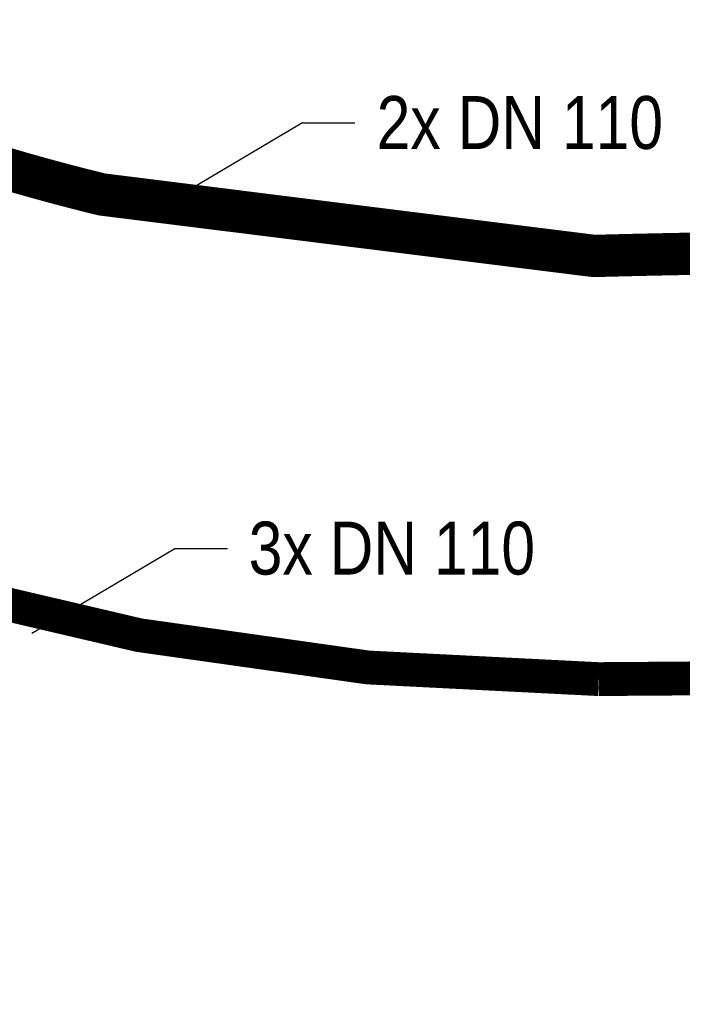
# Model space of a CAD drawing. Header units: metres. Extents: x 32339189 to 32339744, y 5702369 to 5702760.
# Tile 5 of 48: x 32339239 to 32339247, y 5702627 to 5702638. Entities that reach past the tile are written whole.
import ezdxf
from ezdxf import colors
from ezdxf.entities.mleader import LeaderData, LeaderLine
from ezdxf.math import Vec2, Vec3

# ---------------------------------------------------------------- set-up
doc = ezdxf.new("R2010")
doc.units = ezdxf.units.M
doc.header["$MEASUREMENT"] = 0
doc.linetypes.add('DASHED2', pattern=[0.375, 0.25, -0.125])
doc.layers.add('LRS-Kabel', color=5, linetype='Continuous')
doc.layers.add('LRS_BM', color=7, linetype='Continuous')
doc.layers.add('LRS-Trasse und Kabelzugschächte', color=252, linetype='Continuous', lineweight=25)
doc.styles.add('lrs-1_0250', font='ARIALN.TTF', dxfattribs={"height": 0.625})
doc.dimstyles.new('lrs_1_0250', dxfattribs={"dimtxt": 0.625, "dimasz": 0.3125, "dimexe": 0.3125, "dimexo": 0.625, "dimgap": 0.3125, "dimtad": 1, "dimzin": 5, "dimdsep": 46, "dimtxsty": 'lrs-1_0250', "dimblk1": 'OBLIQUE', "dimblk2": 'OBLIQUE', "dimsah": 1, "dimcen": -0.3125, "dimdle": 0.3125, "dimclrd": 256, "dimclre": 256, "dimclrt": 256, "dimadec": 0, "dimazin": 0, "dimtfac": 1, "dimtix": 1, "dimtmove": 2, "dimatfit": 3, "dimldrblk": 'OBLIQUE', "dimfxl": 1, "dimtolj": 1, "dimtzin": 5, "dimlwd": -1, "dimlwe": -1, "dimarcsym": 0})

# ---------------------------------------------------------------- blocks, each defined once
blk = doc.blocks.new('_OBLIQUE')
at = {"color": 0, "linetype": 'ByBlock'}
blk.add_line((-0.5, -0.5), (0.5, 0.5), dxfattribs=at)
blk = doc.blocks.new('*D28')
at = {"layer": 'DEFPOINTS', "color": 0}
for p in [(32339258.13928755, 5702637.495107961), (32339235.20687055, 5702636.340875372), (32339257.71381383, 5702633.770107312)]:
    blk.add_point(p, dxfattribs=at)
at = {"layer": 'LRS_BM'}
for p, q in [((32339235.27779757, 5702636.961837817), (32339235.66780778, 5702640.376357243)), ((32339235.32186304, 5702640.101339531), (32339258.44976877, 5702637.459644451)), ((32339257.78474085, 5702634.391069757), (32339258.17475106, 5702637.805589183))]:
    blk.add_line(p, q, dxfattribs=at)
at = {"layer": 'LRS_BM', "xscale": 0.3125, "yscale": 0.3125, "zscale": 0.3125}
for p, rotation in [((32339235.63234426, 5702640.065876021), 173.4838520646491), ((32339258.13928755, 5702637.495107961), 353.4838520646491)]:
    blk.add_blockref('_OBLIQUE', p, dxfattribs=dict(at, rotation=rotation))
at = {"layer": 'LRS_BM', "insert": (32339246.95749284, 5702639.408019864), "char_height": 0.625, "attachment_point": 5, "rotation": 353.4838520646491, "style": 'lrs-1_0250', "bg_fill": 3, "box_fill_scale": 1.25, "bg_fill_color": 257, "bg_fill_transparency": 0}
blk.add_mtext('\\A1;22.65', dxfattribs=at)
blk = doc.blocks.new('_None')

msp = doc.modelspace()

# ---------------------------------------------------------------- linework, layer by layer
at = {"layer": 'LRS-Trasse und Kabelzugschächte', "const_width": 0.5}
msp.add_lwpolyline([(32339238.59104357, 5702636.572876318), (32339238.61411911, 5702636.566000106), (32339238.63720224, 5702636.559145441), (32339238.66029299, 5702636.552312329), (32339238.68339131, 5702636.545500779), (32339238.70649717, 5702636.538710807), (32339238.72961054, 5702636.531942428), (32339238.75273173, 5702636.525195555), (32339238.77586006, 5702636.518470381), (32339238.79899597, 5702636.511766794), (32339238.82213942, 5702636.505084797), (32339238.84529018, 5702636.498424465), (32339238.86844813, 5702636.491785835), (32339238.89161356, 5702636.485168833), (32339238.91478647, 5702636.478573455), (32339238.93796657, 5702636.47199979), (32339238.96115357, 5702636.465447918), (32339238.98434818, 5702636.458917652), (32339239.00754984, 5702636.452409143), (32339239.03075855, 5702636.445922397), (32339239.05397463, 5702636.439457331), (32339239.07719748, 5702636.433014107), (32339239.10042763, 5702636.426592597), (32339239.12366497, 5702636.420192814), (32339239.14690905, 5702636.413814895), (32339239.17015997, 5702636.407458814), (32339239.19341805, 5702636.401124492), (32339239.21668288, 5702636.394812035), (32339239.23995479, 5702636.388521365), (32339239.26323345, 5702636.382252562), (32339239.28651889, 5702636.376005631), (32339239.30981113, 5702636.369780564), (32339239.33311029, 5702636.363577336), (32339239.35641589, 5702636.357396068), (32339239.37972835, 5702636.351236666), (32339239.4030474, 5702636.345099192), (32339239.42637311, 5702636.338983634), (32339239.44970568, 5702636.332889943), (32339239.47304441, 5702636.326818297), (32339239.49638975, 5702636.320768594), (32339239.51974179, 5702636.314740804), (32339239.54310016, 5702636.308735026), (32339239.56646495, 5702636.302751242), (32339239.58983624, 5702636.296789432), (32339239.613214, 5702636.290849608), (32339239.63659798, 5702636.284931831), (32339239.65998824, 5702636.27903609), (32339239.68338498, 5702636.273162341), (32339239.70678771, 5702636.267310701), (32339239.73019689, 5702636.261481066), (32339239.75361235, 5702636.255673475), (32339239.77703371, 5702636.249888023), (32339239.80046118, 5702636.244124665), (32339239.82389503, 5702636.238383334), (32339239.84733484, 5702636.232664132), (32339239.87078055, 5702636.22696708), (32339239.89423239, 5702636.221292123), (32339239.9176903, 5702636.215639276), (32339239.94115396, 5702636.210008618), (32339239.96462378, 5702636.204400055), (32339239.98809917, 5702636.198813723), (32339240.01158051, 5702636.193249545), (32339240.03506781, 5702636.187707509), (32339240.05856088, 5702636.182187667), (32339240.08205971, 5702636.176690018), (32339240.10556418, 5702636.171214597), (32339240.12907439, 5702636.165761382), (32339240.15259027, 5702636.160330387), (32339240.17611162, 5702636.154921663), (32339240.19963888, 5702636.149535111), (32339240.2231715, 5702636.144170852), (32339240.24670964, 5702636.13882886), (32339240.2702534, 5702636.133509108), (32339240.29380259, 5702636.128211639), (32339240.3173573, 5702636.122936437), (32339240.34091726, 5702636.117683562), (32339240.36448275, 5702636.112452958), (32339240.38805342, 5702636.107244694), (32339240.41162961, 5702636.102058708), (32339240.43521097, 5702636.096895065), (32339240.45879759, 5702636.091753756), (32339240.48238944, 5702636.086634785), (32339240.50598646, 5702636.081538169), (32339240.52958858, 5702636.076463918), (32339240.5531959, 5702636.071412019), (32339240.57680839, 5702636.066382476), (32339240.60042588, 5702636.061375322), (32339240.6240484, 5702636.056390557), (32339240.64767588, 5702636.051428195), (32339240.67130833, 5702636.046488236), (32339240.69494575, 5702636.041570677), (32339240.71858821, 5702636.036675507), (32339240.74223524, 5702636.031802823), (32339240.76588722, 5702636.02695255), (32339240.78954425, 5702636.022124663), (32339240.81320588, 5702636.017319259), (32339240.83687216, 5702636.012536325), (32339240.86054305, 5702636.007775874), (32339240.88421896, 5702636.003037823), (32339240.90789933, 5702635.998322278), (32339240.93158426, 5702635.993629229), (32339240.95527392, 5702635.988958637), (32339240.97896818, 5702635.984310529), (32339241.00266669, 5702635.979684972), (32339241.02636999, 5702635.975081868), (32339241.05007751, 5702635.970501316), (32339241.07378956, 5702635.965943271), (32339241.09750602, 5702635.961407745), (32339241.12122675, 5702635.95689477), (32339241.14495186, 5702635.952404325), (32339241.1686813, 5702635.947936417), (32339241.19241497, 5702635.943491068), (32339241.21615282, 5702635.939068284), (32339241.23989496, 5702635.934668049), (32339241.26364131, 5702635.930290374), (32339241.28739166, 5702635.925935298), (32339241.31114615, 5702635.921602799), (32339241.33490466, 5702635.917292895), (32339241.35866731, 5702635.913005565), (32339241.38243405, 5702635.908740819), (32339241.40620461, 5702635.9044987), (32339241.42997913, 5702635.900279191), (32339241.45375743, 5702635.896082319), (32339241.47753988, 5702635.891908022), (32339241.50132602, 5702635.887756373), (32339241.52511593, 5702635.883627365), (32339241.54890977, 5702635.879520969), (32339241.57270731, 5702635.875437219), (32339241.59650842, 5702635.87137614), (32339241.62031338, 5702635.867337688), (32339241.64412197, 5702635.863321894), (32339241.6679341, 5702635.859328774), (32339241.69174976, 5702635.855358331), (32339241.71556924, 5702635.851410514), (32339241.73939196, 5702635.847485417), (32339241.76321823, 5702635.843582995), (32339241.78704813, 5702635.839703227), (32339241.81088135, 5702635.835846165), (32339241.8347179, 5702635.83201181), (32339241.85855776, 5702635.828200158), (32339241.88240118, 5702635.824411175), (32339241.9062477, 5702635.820644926), (32339241.93009747, 5702635.816901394), (32339241.95395058, 5702635.81318056), (32339241.97780691, 5702635.80948244), (32339242.00166627, 5702635.805807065), (32339242.02552873, 5702635.802154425), (32339242.04939443, 5702635.798524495), (32339242.07326336, 5702635.794917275), (32339242.09713506, 5702635.791332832), (32339242.12100959, 5702635.78777116), (32339242.14488743, 5702635.784232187), (32339242.16876815, 5702635.780715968), (32339242.19265163, 5702635.777222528), (32339242.21653815, 5702635.773751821), (32339242.24042732, 5702635.770303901), (32339242.26431951, 5702635.766878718), (32339242.2882144, 5702635.763476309), (32339242.31211202, 5702635.760096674), (32339242.33601227, 5702635.756739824), (32339242.35991522, 5702635.753405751), (32339242.38382093, 5702635.750094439), (32339242.40772917, 5702635.746805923), (32339242.43163994, 5702635.7435402), (32339242.45555338, 5702635.74029725), (32339242.47946926, 5702635.737077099), (32339242.5033876, 5702635.73387975), (32339242.52730844, 5702635.73070519), (32339242.55123165, 5702635.727553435), (32339242.57515725, 5702635.724424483), (32339242.59908533, 5702635.72131832), (32339242.62301546, 5702635.718234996), (32339242.64694814, 5702635.715174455), (32339242.67088298, 5702635.712136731), (32339242.69482001, 5702635.70912183), (32339242.71875925, 5702635.706129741), (32339242.74270062, 5702635.703160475), (32339242.76664415, 5702635.700214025), (32339242.79058973, 5702635.697290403), (32339242.81453741, 5702635.694389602), (32339242.83848721, 5702635.691511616), (32339242.86243878, 5702635.688656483), (32339242.88639239, 5702635.685824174), (32339242.91034799, 5702635.68301469), (32339242.93430556, 5702635.680228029), (32339242.9582648, 5702635.677464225), (32339242.98222593, 5702635.674723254), (32339243.00618892, 5702635.672005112), (32339243.03015366, 5702635.669309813), (32339243.05412005, 5702635.666637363), (32339243.07808828, 5702635.663987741), (32339243.10205807, 5702635.661360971), (32339243.1260295, 5702635.658757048), (32339243.15000257, 5702635.656175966), (32339243.1739772, 5702635.653617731), (32339243.19795336, 5702635.651082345), (32339243.221931, 5702635.64856981), (32339243.24591011, 5702635.646080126), (32339243.26989074, 5702635.643613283), (32339243.29387267, 5702635.6411693), (32339243.31785601, 5702635.638748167), (32339243.34184072, 5702635.636349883), (32339243.36582679, 5702635.633974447), (32339243.38981405, 5702635.63162187), (32339243.41380246, 5702635.629292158), (32339243.43779226, 5702635.626985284), (32339243.46178317, 5702635.624701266), (32339243.48577521, 5702635.622440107), (32339243.50976839, 5702635.620201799), (32339243.53376266, 5702635.617986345), (32339243.55775787, 5702635.615793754), (32339243.58175422, 5702635.613624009), (32339243.60575151, 5702635.611477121), (32339243.62974964, 5702635.609353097), (32339243.65374887, 5702635.607251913), (32339243.67774887, 5702635.605173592), (32339243.70174976, 5702635.603118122), (32339243.72575158, 5702635.601085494), (32339243.74975409, 5702635.599075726), (32339243.77375722, 5702635.597088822), (32339243.79776118, 5702635.595124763), (32339243.82176582, 5702635.593183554), (32339243.84577128, 5702635.591265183), (32339243.86977709, 5702635.58936968), (32339243.89378366, 5702635.587497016), (32339243.91779076, 5702635.5856472), (32339243.9417983, 5702635.58382024), (32339243.96580642, 5702635.582016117), (32339243.98981505, 5702635.580234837), (32339244.01382397, 5702635.578476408), (32339244.03783347, 5702635.576740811), (32339244.06184324, 5702635.575028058), (32339244.08585335, 5702635.573338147), (32339244.10986364, 5702635.571671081), (32339244.13387432, 5702635.570026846), (32339244.15788515, 5702635.568405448), (32339244.18189632, 5702635.56680688), (32339244.20590762, 5702635.565231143), (32339244.22991895, 5702635.563678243), (32339244.25393043, 5702635.562148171), (32339244.27794205, 5702635.56064092), (32339244.30195367, 5702635.559156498), (32339244.32596516, 5702635.557694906), (32339244.34997679, 5702635.556256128), (32339244.37398848, 5702635.554840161), (32339244.39799992, 5702635.553447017), (32339244.42201113, 5702635.552076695), (32339244.44602231, 5702635.550729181), (32339244.47003327, 5702635.549404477), (32339244.49404398, 5702635.548102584), (32339244.51805459, 5702635.546823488), (32339244.5420648, 5702635.545567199), (32339244.5660747, 5702635.544333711), (32339244.59008426, 5702635.543123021), (32339244.61409337, 5702635.541935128), (32339244.63810213, 5702635.540770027), (32339244.66211051, 5702635.53962771), (32339244.6861183, 5702635.538508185), (32339244.71012567, 5702635.537411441), (32339244.73413239, 5702635.536337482), (32339244.75813854, 5702635.5352863), (32339244.78214419, 5702635.53425789), (32339244.80614923, 5702635.533252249), (32339244.83015352, 5702635.532269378), (32339244.85415699, 5702635.531309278), (32339244.87815983, 5702635.530371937), (32339244.9021619, 5702635.529457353), (32339244.92616323, 5702635.528565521), (32339244.95016372, 5702635.527696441), (32339244.97416331, 5702635.52685011), (32339244.99816191, 5702635.526026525), (32339245.02215967, 5702635.525225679), (32339245.04615645, 5702635.52444757), (32339245.07015213, 5702635.523692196), (32339245.09414703, 5702635.522959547), (32339245.11814076, 5702635.522249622), (32339245.14213333, 5702635.521562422), (32339245.16612476, 5702635.52089794), (32339245.1901151, 5702635.520256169), (32339245.21410434, 5702635.519637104), (32339245.23809223, 5702635.519040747), (32339245.26207892, 5702635.518467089), (32339245.2860644, 5702635.517916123), (32339245.31004845, 5702635.517387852), (32339245.33403112, 5702635.516882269), (32339245.3580125, 5702635.516399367), (32339245.38199248, 5702635.515939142), (32339245.40597095, 5702635.515501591), (32339245.4299481, 5702635.515086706), (32339245.45392348, 5702635.514694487), (32339245.47789755, 5702635.514324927), (32339245.50187004, 5702635.513978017), (32339245.52584079, 5702635.513653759), (32339245.5498099, 5702635.513352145), (32339245.57377751, 5702635.513073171), (32339245.59774329, 5702635.512816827), (32339245.62170451, 5702635.512583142), (32339245.63302114, 5702635.512483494), (32339245.67902092, 5702635.513727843), (32339245.73151364, 5702635.515126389), (32339245.78400755, 5702635.516503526), (32339245.83650269, 5702635.517859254), (32339245.88899907, 5702635.51919357), (32339245.94149655, 5702635.52050647), (32339245.99399516, 5702635.521797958), (32339246.046495, 5702635.523068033), (32339246.09899595, 5702635.52431669), (32339246.15149801, 5702635.525543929), (32339246.20400117, 5702635.526749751), (32339246.25650547, 5702635.527934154), (32339246.30901085, 5702635.529097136), (32339246.36151725, 5702635.530238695), (32339246.41402471, 5702635.531358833), (32339246.46653326, 5702635.532457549), (32339246.51904283, 5702635.533534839), (32339246.57155341, 5702635.534590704), (32339246.624065, 5702635.535625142), (32339246.67657757, 5702635.536638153), (32339246.72909108, 5702635.537629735), (32339246.78160562, 5702635.538599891), (32339246.8341211, 5702635.539548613), (32339246.88663749, 5702635.540475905), (32339246.93915484, 5702635.541381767)], dxfattribs=at)

# ---------------------------------------------------------------- next in the draw order: dimensions: what is measured, and where the dimension line sits
at = {"layer": 'LRS_BM'}
dim = msp.add_aligned_dim(p1=(32339235.20687055, 5702636.340875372), p2=(32339257.71381383, 5702633.770107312), distance=3.7492209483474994, dimstyle='lrs_1_0250', override={"dimtfill": 1}, dxfattribs=at)
dim.commit()
dim.dimension.update_dxf_attribs({"geometry": '*D28', "text_midpoint": (32339246.95749284, 5702639.408019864)})

# ---------------------------------------------------------------- next in the draw order: linework, layer by layer
at = {"layer": 'LRS-Trasse und Kabelzugschächte', "const_width": 0.4}
msp.add_lwpolyline([(32339228.63826699, 5702635.790042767), (32339235.01527392, 5702632.51036582, 0.08996995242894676), (32339245.68374714, 5702630.511985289, -0.03066808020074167), (32339260.82932374, 5702630.005493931), (32339262.71412105, 5702629.705697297), (32339265.87357468, 5702629.038635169), (32339268.99546249, 5702628.213446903), (32339272.07187577, 5702627.232222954), (32339275.09502104, 5702626.097449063), (32339278.05723977, 5702624.811999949), (32339280.95102773, 5702623.379132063), (32339281.32803978, 5702623.168197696), (32339283.79619738, 5702621.787288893), (32339284.83554404, 5702621.164682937), (32339284.85126421, 5702621.154955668)], format="xyb", dxfattribs=at)

# ---------------------------------------------------------------- next in the draw order: leaders
at = {"layer": 'LRS-Trasse und Kabelzugschächte', "color": 7}
ml = msp.add_multileader_mtext('Standard', dxfattribs=at)
ml.set_content('2x DN 110', color=7, style='lrs-1_0250')
ml.set_leader_properties(color=256, linetype='ByLayer', lineweight=30)
ml.set_arrow_properties(name='NONE')
ml.build(insert=Vec2(0, 0))
ml.multileader.update_dxf_attribs({"dogleg_length": 0.625, "arrow_head_size": 0.625})
ctx = ml.context
ctx.base_point, ctx.char_height, ctx.arrow_head_size, ctx.landing_gap_size, ctx.plane_origin = Vec3(32339242.80668794, 5702637.084086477), 0.625, 0.625, 0.3125, Vec3(32339240.49418794, 5702636.084086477)
ctx.text_align_type = 2
notes = []
notes.append((ctx, [(0, (1, 1, 0), (32339242.18168794, 5702637.084086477), (1, 0), 0.625, [(0, [(32339240.49418794, 5702636.084086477)], 256, [])])]))
ctx.mtext.insert, ctx.mtext.alignment = Vec3(32339246.44626844, 5702637.401915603), 3
ctx.mtext.has_bg_fill, ctx.mtext.bg_color, ctx.mtext.bg_scale_factor, ctx.mtext.bg_transparency, ctx.mtext.use_window_bg_color = 1, -1027028792, 1.5, 0, 1
ml = msp.add_multileader_mtext('Standard', dxfattribs=at)
ml.set_content('3x DN 110', color=7, style='lrs-1_0250')
ml.set_leader_properties(color=256, linetype='ByLayer', lineweight=30)
ml.set_arrow_properties(name='NONE')
ml.build(insert=Vec2(0, 0))
ml.multileader.update_dxf_attribs({"dogleg_length": 0.625, "arrow_head_size": 0.625})
ctx = ml.context
ctx.base_point, ctx.char_height, ctx.arrow_head_size, ctx.landing_gap_size, ctx.plane_origin = Vec3(32339241.30374145, 5702632.0552025), 0.625, 0.625, 0.3125, Vec3(32339238.99124145, 5702631.0552025)
ctx.text_align_type = 2
notes.append((ctx, [(0, (1, 1, 0), (32339240.67874145, 5702632.0552025), (1, 0), 0.625, [(0, [(32339238.99124145, 5702631.0552025)], 256, [])])]))
ctx.mtext.insert, ctx.mtext.alignment = Vec3(32339244.93479534, 5702632.373031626), 3
ctx.mtext.has_bg_fill, ctx.mtext.bg_color, ctx.mtext.bg_scale_factor, ctx.mtext.bg_transparency, ctx.mtext.use_window_bg_color = 1, -1027028792, 1.5, 0, 1
for ctx, leaders in notes:
    for number, flags, end, landing, length, lines in leaders:
        leader = LeaderData()
        leader.index, (leader.has_last_leader_line, leader.has_dogleg_vector, leader.attachment_direction) = number, flags
        leader.last_leader_point, leader.dogleg_vector, leader.dogleg_length = Vec3(end), Vec3(landing), length
        for number, points, colour, breaks in lines:
            line = LeaderLine()
            line.index, line.vertices, line.color, line.breaks = number, Vec3.list(points), colors.encode_raw_color(colour), breaks
            leader.lines.append(line)
        ctx.leaders.append(leader)

# ---------------------------------------------------------------- next in the draw order: linework, layer by layer
at = {"layer": 'LRS-Kabel', "color": 4, "ltscale": 10}
for points in [[(32339246.67562341, 5702635.586629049), (32339246.62309043, 5702635.585615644), (32339246.57055843, 5702635.584580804), (32339246.51802745, 5702635.583524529), (32339246.46549747, 5702635.58244682), (32339246.41296851, 5702635.581347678), (32339246.36044065, 5702635.580227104), (32339246.30791384, 5702635.579085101), (32339246.25538805, 5702635.577921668), (32339246.20286335, 5702635.576736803), (32339246.15033978, 5702635.575530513), (32339246.09781731, 5702635.574302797), (32339246.04529596, 5702635.573053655), (32339245.99277571, 5702635.571783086), (32339245.9402567, 5702635.570491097), (32339245.88773882, 5702635.569177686), (32339245.83522204, 5702635.567842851), (32339245.78270649, 5702635.566486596), (32339245.73019218, 5702635.565108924), (32339245.67767905, 5702635.563709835), (32339245.63256509, 5702635.562489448), (32339245.62216844, 5702635.562580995), (32339245.59825448, 5702635.562814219), (32339245.57433587, 5702635.563070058), (32339245.55041543, 5702635.563348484), (32339245.5264935, 5702635.563649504), (32339245.50256993, 5702635.563973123), (32339245.47864462, 5702635.564319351), (32339245.45471773, 5702635.564688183), (32339245.43078955, 5702635.56507963), (32339245.40685959, 5702635.565493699), (32339245.3829283, 5702635.565930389), (32339245.35899553, 5702635.566389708), (32339245.33506135, 5702635.56687166), (32339245.31112587, 5702635.567376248), (32339245.28718904, 5702635.56790348), (32339245.26325076, 5702635.56845336), (32339245.23931127, 5702635.569025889), (32339245.2153706, 5702635.569621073), (32339245.19142857, 5702635.57023892), (32339245.16748545, 5702635.570879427), (32339245.14354124, 5702635.571542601), (32339245.11959589, 5702635.572228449), (32339245.09564939, 5702635.572936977), (32339245.07170172, 5702635.573668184), (32339245.04775326, 5702635.574422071), (32339245.02380371, 5702635.575198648), (32339244.99985318, 5702635.575997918), (32339244.97590182, 5702635.576819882), (32339244.95194947, 5702635.577664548), (32339244.92799621, 5702635.578531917), (32339244.90404211, 5702635.579421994), (32339244.88008729, 5702635.580334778), (32339244.85613168, 5702635.581270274), (32339244.83217547, 5702635.582228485), (32339244.80821842, 5702635.583209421), (32339244.78426062, 5702635.584213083), (32339244.76030222, 5702635.585239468), (32339244.73634332, 5702635.586288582), (32339244.71238385, 5702635.587360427), (32339244.68842373, 5702635.588455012), (32339244.66446319, 5702635.589572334), (32339244.64050206, 5702635.590712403), (32339244.61654055, 5702635.59187521), (32339244.5925787, 5702635.593060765), (32339244.56861639, 5702635.594269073), (32339244.54465375, 5702635.595500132), (32339244.5206908, 5702635.596753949), (32339244.49672744, 5702635.598030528), (32339244.47276399, 5702635.599329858), (32339244.44880028, 5702635.600651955), (32339244.42483637, 5702635.601996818), (32339244.40087242, 5702635.603364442), (32339244.37690823, 5702635.604754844), (32339244.3529438, 5702635.606168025), (32339244.32897943, 5702635.607603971), (32339244.3050152, 5702635.609062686), (32339244.28105085, 5702635.610544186), (32339244.25708649, 5702635.61204847), (32339244.23312226, 5702635.613575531), (32339244.20915819, 5702635.615125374), (32339244.18519415, 5702635.616698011), (32339244.16123024, 5702635.618293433), (32339244.13726666, 5702635.619911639), (32339244.11330324, 5702635.621552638), (32339244.0893402, 5702635.623216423), (32339244.06537735, 5702635.624903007), (32339244.04141484, 5702635.626612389), (32339244.01745259, 5702635.62834457), (32339243.99349093, 5702635.630099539), (32339243.96952955, 5702635.631877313), (32339243.94556867, 5702635.633677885), (32339243.92160839, 5702635.63550125), (32339243.89764854, 5702635.637347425), (32339243.87368922, 5702635.639216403), (32339243.84973066, 5702635.641108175), (32339243.82577245, 5702635.643022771), (32339243.80181504, 5702635.644960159), (32339243.77785833, 5702635.646920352), (32339243.75390245, 5702635.648903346), (32339243.72994718, 5702635.650909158), (32339243.7059926, 5702635.652937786), (32339243.68203894, 5702635.65498921), (32339243.65808618, 5702635.657063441), (32339243.63413419, 5702635.659160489), (32339243.61018329, 5702635.661280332), (32339243.58623323, 5702635.663422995), (32339243.56228411, 5702635.66558847), (32339243.53833612, 5702635.667776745), (32339243.51438908, 5702635.669987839), (32339243.49044313, 5702635.672221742), (32339243.4664983, 5702635.674478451), (32339243.44255461, 5702635.676757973), (32339243.41861202, 5702635.679060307), (32339243.39467083, 5702635.681385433), (32339243.37073078, 5702635.683733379), (32339243.34679192, 5702635.686104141), (32339243.32285442, 5702635.688497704), (32339243.29891828, 5702635.690914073), (32339243.27498356, 5702635.693353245), (32339243.25105012, 5702635.695815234), (32339243.2271182, 5702635.698300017), (32339243.20318776, 5702635.700807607), (32339243.17925879, 5702635.703338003), (32339243.15533134, 5702635.705891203), (32339243.13140545, 5702635.708467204), (32339243.10748121, 5702635.711066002), (32339243.08355859, 5702635.713687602), (32339243.05963753, 5702635.71633201), (32339243.03571831, 5702635.7189992), (32339243.01180074, 5702635.721689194), (32339242.98788491, 5702635.724401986), (32339242.96397095, 5702635.727137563), (32339242.94005886, 5702635.729895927), (32339242.91614844, 5702635.732677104), (32339242.89223999, 5702635.735481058), (32339242.86833353, 5702635.738307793), (32339242.8444291, 5702635.741157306), (32339242.82052643, 5702635.744029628), (32339242.79662589, 5702635.746924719), (32339242.77272744, 5702635.749842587), (32339242.74883103, 5702635.752783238), (32339242.72493679, 5702635.75574666), (32339242.70104466, 5702635.75873286), (32339242.67715475, 5702635.761741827), (32339242.653267, 5702635.764773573), (32339242.62938143, 5702635.76782809), (32339242.6054984, 5702635.770905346), (32339242.58161742, 5702635.774005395), (32339242.55773891, 5702635.777128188), (32339242.53386278, 5702635.78027374), (32339242.50998902, 5702635.783442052), (32339242.48611776, 5702635.786633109), (32339242.46224895, 5702635.78984692), (32339242.43838257, 5702635.793083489), (32339242.41451886, 5702635.796342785), (32339242.39065768, 5702635.799624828), (32339242.36679902, 5702635.802929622), (32339242.34294311, 5702635.806257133), (32339242.31908991, 5702635.809607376), (32339242.29523932, 5702635.81298036), (32339242.27139145, 5702635.816376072), (32339242.24754629, 5702635.819794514), (32339242.22370414, 5702635.823235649), (32339242.19986463, 5702635.826699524), (32339242.17602817, 5702635.830186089), (32339242.15219444, 5702635.833695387), (32339242.1283636, 5702635.837227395), (32339242.10453606, 5702635.840782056), (32339242.08071134, 5702635.844359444), (32339242.05688938, 5702635.847959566), (32339242.03307066, 5702635.851582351), (32339242.00925517, 5702635.855227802), (32339241.98544277, 5702635.858895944), (32339241.96163338, 5702635.862586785), (32339241.93782722, 5702635.866300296), (32339241.91402439, 5702635.87003646), (32339241.89022481, 5702635.873795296), (32339241.86642832, 5702635.877576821), (32339241.84263537, 5702635.881380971), (32339241.81884575, 5702635.88520778), (32339241.79505944, 5702635.889057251), (32339241.77127643, 5702635.892929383), (32339241.74749706, 5702635.896824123), (32339241.72372123, 5702635.900741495), (32339241.69994862, 5702635.904681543), (32339241.67617984, 5702635.908644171), (32339241.65241457, 5702635.912629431), (32339241.62865284, 5702635.916637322), (32339241.60489474, 5702635.920667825), (32339241.58114047, 5702635.924720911), (32339241.55738977, 5702635.928796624), (32339241.53364276, 5702635.932894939), (32339241.50989968, 5702635.937015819), (32339241.48616035, 5702635.941159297), (32339241.4624247, 5702635.945325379), (32339241.4386932, 5702635.94951399), (32339241.41496548, 5702635.953725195), (32339241.3912417, 5702635.957958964), (32339241.36752173, 5702635.962215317), (32339241.34380585, 5702635.966494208), (32339241.3200941, 5702635.97079563), (32339241.29638637, 5702635.975119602), (32339241.27268277, 5702635.979466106), (32339241.24898316, 5702635.983835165), (32339241.22528775, 5702635.98822674), (32339241.20159661, 5702635.992640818), (32339241.17790965, 5702635.997077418), (32339241.15422691, 5702636.001536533), (32339241.1305485, 5702636.00601814), (32339241.10687447, 5702636.010522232), (32339241.08320468, 5702636.015048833), (32339241.0595393, 5702636.019597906), (32339241.03587844, 5702636.024169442), (32339241.01222178, 5702636.028763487), (32339240.98856992, 5702636.03337994), (32339240.96492229, 5702636.0380189), (32339240.94127926, 5702636.0426803), (32339240.91764095, 5702636.047364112), (32339240.89400718, 5702636.052070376), (32339240.87037786, 5702636.056799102), (32339240.84675358, 5702636.061550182), (32339240.82313387, 5702636.066323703), (32339240.79951882, 5702636.071119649), (32339240.77590834, 5702636.075938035), (32339240.75230291, 5702636.080778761), (32339240.72870243, 5702636.085641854), (32339240.7051065, 5702636.090527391), (32339240.6815156, 5702636.095435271), (32339240.65792966, 5702636.100365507), (32339240.63434868, 5702636.105318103), (32339240.61077266, 5702636.110293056), (32339240.58720165, 5702636.115290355), (32339240.56363564, 5702636.120309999), (32339240.54007478, 5702636.125351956), (32339240.51651911, 5702636.130416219), (32339240.49296853, 5702636.135502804), (32339240.46942312, 5702636.1406117), (32339240.44588292, 5702636.145742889), (32339240.42234797, 5702636.15089637), (32339240.39881818, 5702636.156072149), (32339240.37529391, 5702636.161270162), (32339240.3517748, 5702636.166490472), (32339240.32826121, 5702636.171733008), (32339240.30475286, 5702636.176997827), (32339240.28125001, 5702636.18228487), (32339240.25775259, 5702636.187594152), (32339240.23426078, 5702636.19292563), (32339240.21077448, 5702636.198279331), (32339240.18729352, 5702636.203655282), (32339240.16381847, 5702636.20905336), (32339240.14034887, 5702636.214473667), (32339240.11688493, 5702636.219916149), (32339240.09342673, 5702636.225380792), (32339240.06997414, 5702636.230867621), (32339240.04652731, 5702636.2363766), (32339240.02308623, 5702636.241907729), (32339239.99965111, 5702636.247460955), (32339239.97622193, 5702636.253036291), (32339239.9527983, 5702636.258633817), (32339239.92938082, 5702636.264253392), (32339239.90596908, 5702636.269895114), (32339239.8825634, 5702636.275558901), (32339239.85916383, 5702636.28124474), (32339239.83577016, 5702636.286952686), (32339239.81238242, 5702636.292682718), (32339239.78900107, 5702636.298434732), (32339239.7656258, 5702636.304208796), (32339239.74225643, 5702636.310004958), (32339239.71889332, 5702636.315823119), (32339239.69553665, 5702636.321663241), (32339239.67218596, 5702636.32752543), (32339239.64884174, 5702636.333409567), (32339239.62550379, 5702636.339315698), (32339239.60217204, 5702636.345243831), (32339239.57884675, 5702636.351193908), (32339239.55552794, 5702636.357165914), (32339239.53221554, 5702636.363159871), (32339239.50890946, 5702636.369175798), (32339239.48561008, 5702636.375213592), (32339239.46231727, 5702636.381273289), (32339239.43903062, 5702636.387354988), (32339239.41575082, 5702636.393458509), (32339239.39247768, 5702636.399583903), (32339239.3692111, 5702636.405731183), (32339239.34595137, 5702636.411900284), (32339239.32269806, 5702636.418091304), (32339239.29945166, 5702636.424304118), (32339239.27621206, 5702636.430538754), (32339239.25297921, 5702636.43679522), (32339239.2297531, 5702636.443073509), (32339239.20653407, 5702636.449373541), (32339239.18332176, 5702636.455695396), (32339239.16011661, 5702636.462038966), (32339239.13691828, 5702636.468404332), (32339239.11372666, 5702636.474791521), (32339239.09054224, 5702636.481200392), (32339239.0673651, 5702636.487630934), (32339239.04419471, 5702636.494083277), (32339239.02103167, 5702636.500557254), (32339238.99787568, 5702636.507052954), (32339238.97472672, 5702636.513570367), (32339238.95158536, 5702636.520109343), (32339238.92845088, 5702636.526670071), (32339238.90532358, 5702636.533252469), (32339238.88220374, 5702636.539856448), (32339238.85909137, 5702636.54648201), (32339238.83598617, 5702636.553129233)], [(32339238.83148899, 5702636.45036692), (32339238.85469252, 5702636.443715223), (32339238.87790355, 5702636.437085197), (32339238.90112206, 5702636.43047684), (32339238.92434778, 5702636.423890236), (32339238.94758043, 5702636.417325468), (32339238.97082068, 5702636.41078235), (32339238.994068, 5702636.404261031), (32339239.0173224, 5702636.397761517), (32339239.04058417, 5702636.391283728), (32339239.06385273, 5702636.384827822), (32339239.08712859, 5702636.378393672), (32339239.11041167, 5702636.371981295), (32339239.1337015, 5702636.365590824), (32339239.15699818, 5702636.359222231), (32339239.18030204, 5702636.352875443), (32339239.20361266, 5702636.346550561), (32339239.22693037, 5702636.34024751), (32339239.25025485, 5702636.33396637), (32339239.27358612, 5702636.327707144), (32339239.2969242, 5702636.321469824), (32339239.32026921, 5702636.315254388), (32339239.34362069, 5702636.309060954), (32339239.36697903, 5702636.302889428), (32339239.39034397, 5702636.296739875), (32339239.41371559, 5702636.290612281), (32339239.43709408, 5702636.284506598), (32339239.46047875, 5702636.278423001), (32339239.48387004, 5702636.272361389), (32339239.50726804, 5702636.266321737), (32339239.53067238, 5702636.260304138), (32339239.55408316, 5702636.254308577), (32339239.57750045, 5702636.248335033), (32339239.60092422, 5702636.242383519), (32339239.62435421, 5702636.236454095), (32339239.64779052, 5702636.230546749), (32339239.6712333, 5702636.224661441), (32339239.6946821, 5702636.218798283), (32339239.71813735, 5702636.212957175), (32339239.74159889, 5702636.207138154), (32339239.76506635, 5702636.201341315), (32339239.78853993, 5702636.195566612), (32339239.8120199, 5702636.189813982), (32339239.83550585, 5702636.184083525), (32339239.85899771, 5702636.178375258), (32339239.8824957, 5702636.172689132), (32339239.90599978, 5702636.167025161), (32339239.92950962, 5702636.16138342), (32339239.95302563, 5702636.155763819), (32339239.97654722, 5702636.150166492), (32339240.00007479, 5702636.144591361), (32339240.02360831, 5702636.139038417), (32339240.04714762, 5702636.133507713), (32339240.0706927, 5702636.127999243), (32339240.09424343, 5702636.122513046), (32339240.11779991, 5702636.117049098), (32339240.14136207, 5702636.111607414), (32339240.16492972, 5702636.106188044), (32339240.18850328, 5702636.100790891), (32339240.21208222, 5702636.095416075), (32339240.23566669, 5702636.090063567), (32339240.25925678, 5702636.084733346), (32339240.28285233, 5702636.07942545), (32339240.30645339, 5702636.074139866), (32339240.33005973, 5702636.068876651), (32339240.35367159, 5702636.063635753), (32339240.37728865, 5702636.058417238), (32339240.40091125, 5702636.053221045), (32339240.42453901, 5702636.048047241), (32339240.44817206, 5702636.042895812), (32339240.47181034, 5702636.037766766), (32339240.4954538, 5702636.032660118), (32339240.51910238, 5702636.02757588), (32339240.54275617, 5702636.022514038), (32339240.56641512, 5702636.017474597), (32339240.5900791, 5702636.012457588), (32339240.61374811, 5702636.007463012), (32339240.6374221, 5702636.002490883), (32339240.66110106, 5702635.9975412), (32339240.684785, 5702635.992613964), (32339240.70847399, 5702635.98770916), (32339240.73216756, 5702635.982826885), (32339240.7558661, 5702635.977967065), (32339240.77956969, 5702635.973129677), (32339240.80327788, 5702635.968314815), (32339240.82699075, 5702635.963522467), (32339240.85070823, 5702635.958752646), (32339240.87443073, 5702635.95400527), (32339240.89815771, 5702635.949280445), (32339240.92188926, 5702635.944578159), (32339240.94562554, 5702635.939898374), (32339240.96936643, 5702635.935241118), (32339240.99311159, 5702635.930606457), (32339241.01686154, 5702635.925994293), (32339241.04061573, 5702635.921404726), (32339241.06437444, 5702635.91683771), (32339241.08813758, 5702635.912293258), (32339241.111905, 5702635.9077714), (32339241.1356768, 5702635.903272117), (32339241.15945295, 5702635.898795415), (32339241.18323333, 5702635.894341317), (32339241.2070179, 5702635.889909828), (32339241.23080677, 5702635.885500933), (32339241.25459985, 5702635.881114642), (32339241.27839695, 5702635.876750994), (32339241.30219819, 5702635.872409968), (32339241.32600346, 5702635.868091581), (32339241.34981288, 5702635.863795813), (32339241.3736264, 5702635.859522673), (32339241.39744375, 5702635.855272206), (32339241.42126505, 5702635.851044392), (32339241.44509016, 5702635.846839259), (32339241.46891941, 5702635.842656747), (32339241.49275237, 5702635.838496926), (32339241.51658911, 5702635.834359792), (32339241.54042977, 5702635.830245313), (32339241.56427415, 5702635.826153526), (32339241.58812211, 5702635.822084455), (32339241.61197392, 5702635.818038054), (32339241.63582936, 5702635.814014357), (32339241.65968836, 5702635.810013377), (32339241.68355089, 5702635.80603512), (32339241.70741726, 5702635.802079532), (32339241.73128687, 5702635.79814671), (32339241.75516003, 5702635.794236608), (32339241.77903683, 5702635.790349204), (32339241.80291696, 5702635.786484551), (32339241.82680042, 5702635.782642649), (32339241.85068721, 5702635.778823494), (32339241.87457754, 5702635.775027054), (32339241.898471, 5702635.771253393), (32339241.92236771, 5702635.767502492), (32339241.94626777, 5702635.763774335), (32339241.97017106, 5702635.760068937), (32339241.99407737, 5702635.756386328), (32339242.0179868, 5702635.752726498), (32339242.04189947, 5702635.749089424), (32339242.06581537, 5702635.745475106), (32339242.08973406, 5702635.741883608), (32339242.11365559, 5702635.738314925), (32339242.13758042, 5702635.734768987), (32339242.16150814, 5702635.731245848), (32339242.18543863, 5702635.727745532), (32339242.20937216, 5702635.724267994), (32339242.23330835, 5702635.720813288), (32339242.25724756, 5702635.717381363), (32339242.28118948, 5702635.713972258), (32339242.30513414, 5702635.710585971), (32339242.32908143, 5702635.707222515), (32339242.35303142, 5702635.703881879), (32339242.37698418, 5702635.70056405), (32339242.40093947, 5702635.697269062), (32339242.4248973, 5702635.693996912), (32339242.44885781, 5702635.690747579), (32339242.47282077, 5702635.68752109), (32339242.49678618, 5702635.684317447), (32339242.5207541, 5702635.681136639), (32339242.5447244, 5702635.677978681), (32339242.56869709, 5702635.674843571), (32339242.59267225, 5702635.671731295), (32339242.61664949, 5702635.668641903), (32339242.64062927, 5702635.665575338), (32339242.66461122, 5702635.662531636), (32339242.68859536, 5702635.6595108), (32339242.71258172, 5702635.656512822), (32339242.73657021, 5702635.653537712), (32339242.76056087, 5702635.650585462), (32339242.78455358, 5702635.647656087), (32339242.80854838, 5702635.644749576), (32339242.83254532, 5702635.641865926), (32339242.85654403, 5702635.639005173), (32339242.88054479, 5702635.636167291), (32339242.90454753, 5702635.633352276), (32339242.92855226, 5702635.630560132), (32339242.95255866, 5702635.627790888), (32339242.97656694, 5702635.625044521), (32339243.0005771, 5702635.62232103), (32339243.024589, 5702635.619620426), (32339243.04860256, 5702635.616942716), (32339243.07261796, 5702635.614287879), (32339243.09663494, 5702635.611655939), (32339243.12065355, 5702635.609046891), (32339243.1446738, 5702635.60646073), (32339243.16869562, 5702635.60389746), (32339243.19271896, 5702635.601357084), (32339243.2167438, 5702635.598839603), (32339243.24077011, 5702635.596345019), (32339243.26479793, 5702635.59387332), (32339243.28882705, 5702635.591424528), (32339243.31285761, 5702635.58899863), (32339243.33688952, 5702635.586595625), (32339243.36092279, 5702635.584215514), (32339243.38495727, 5702635.581858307), (32339243.40899289, 5702635.579524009), (32339243.4330299, 5702635.577212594), (32339243.45706804, 5702635.574924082), (32339243.4811073, 5702635.572658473), (32339243.5051477, 5702635.570415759), (32339243.52918919, 5702635.568195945), (32339243.55323163, 5702635.565999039), (32339243.57727521, 5702635.563825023), (32339243.60131973, 5702635.561673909), (32339243.6253651, 5702635.559545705), (32339243.64941156, 5702635.557440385), (32339243.67345879, 5702635.555357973), (32339243.69750692, 5702635.553298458), (32339243.72155597, 5702635.55126183), (32339243.74560573, 5702635.549248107), (32339243.76965611, 5702635.547257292), (32339243.79370731, 5702635.545289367), (32339243.8177592, 5702635.543344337), (32339243.8418119, 5702635.541422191), (32339243.86586495, 5702635.539522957), (32339243.88991878, 5702635.537646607), (32339243.91397313, 5702635.535793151), (32339243.93802792, 5702635.533962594), (32339243.9620833, 5702635.532154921), (32339243.98613918, 5702635.530370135), (32339244.01019536, 5702635.528608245), (32339244.03425211, 5702635.526869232), (32339244.05830913, 5702635.525153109), (32339244.08236649, 5702635.523459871), (32339244.10642404, 5702635.521789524), (32339244.13048197, 5702635.520142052), (32339244.15454007, 5702635.518517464), (32339244.1785985, 5702635.516915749), (32339244.20265705, 5702635.515336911), (32339244.22671564, 5702635.513780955), (32339244.25077438, 5702635.512247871), (32339244.27483326, 5702635.510737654), (32339244.29889213, 5702635.50925031), (32339244.32295089, 5702635.507785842), (32339244.34700977, 5702635.506344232), (32339244.37106872, 5702635.504925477), (32339244.39512742, 5702635.503529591), (32339244.41918589, 5702635.502156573), (32339244.44324433, 5702635.500806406), (32339244.46730255, 5702635.499479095), (32339244.49136051, 5702635.498174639), (32339244.51541838, 5702635.496893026), (32339244.53947584, 5702635.495634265), (32339244.563533, 5702635.49439835), (32339244.58758982, 5702635.493185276), (32339244.61164618, 5702635.491995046), (32339244.63570219, 5702635.490827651), (32339244.65975783, 5702635.489683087), (32339244.68381287, 5702635.488561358), (32339244.70786749, 5702635.487462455), (32339244.73192146, 5702635.486386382), (32339244.75597487, 5702635.485333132), (32339244.78002776, 5702635.484302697), (32339244.80408004, 5702635.483295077), (32339244.82813158, 5702635.482310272), (32339244.85218229, 5702635.481348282), (32339244.87623237, 5702635.480409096), (32339244.90028168, 5702635.479492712), (32339244.92433025, 5702635.478599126), (32339244.94837798, 5702635.477728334), (32339244.9724248, 5702635.476880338), (32339244.99647063, 5702635.476055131), (32339245.02051562, 5702635.47525271), (32339245.04455964, 5702635.474473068), (32339245.06860255, 5702635.473716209), (32339245.09264468, 5702635.472982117), (32339245.11668562, 5702635.472270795), (32339245.14072542, 5702635.471582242), (32339245.16476407, 5702635.470916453), (32339245.18880162, 5702635.470273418), (32339245.21283807, 5702635.469653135), (32339245.23687318, 5702635.469055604), (32339245.26090708, 5702635.468480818), (32339245.28493977, 5702635.467928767), (32339245.30897102, 5702635.467399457), (32339245.3330009, 5702635.466892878), (32339245.35702948, 5702635.466409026), (32339245.38105665, 5702635.465947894), (32339245.40508232, 5702635.465509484), (32339245.42910666, 5702635.465093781), (32339245.45312922, 5702635.46470079), (32339245.47715048, 5702635.464330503), (32339245.50117014, 5702635.46398291), (32339245.52518808, 5702635.463658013), (32339245.54920437, 5702635.463355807), (32339245.57321915, 5702635.463076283), (32339245.59723209, 5702635.462819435), (32339245.62124057, 5702635.462585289), (32339245.63347719, 5702635.462477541), (32339245.68036278, 5702635.463745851), (32339245.7328351, 5702635.465143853), (32339245.78530861, 5702635.466520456), (32339245.83778335, 5702635.467875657), (32339245.89025932, 5702635.469209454), (32339245.9427364, 5702635.470521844), (32339245.99521461, 5702635.471812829), (32339246.04769404, 5702635.473082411), (32339246.10017459, 5702635.474330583), (32339246.15265625, 5702635.475557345), (32339246.205139, 5702635.476762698), (32339246.25762289, 5702635.477946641), (32339246.31010786, 5702635.479109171), (32339246.36259386, 5702635.480250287), (32339246.41508091, 5702635.481369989), (32339246.46756905, 5702635.482468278), (32339246.52005822, 5702635.483545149), (32339246.57254838, 5702635.484600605), (32339246.62503956, 5702635.48563464), (32339246.67753173, 5702635.486647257)]]:
    msp.add_lwpolyline(points, dxfattribs=at)
at = {"layer": 'LRS-Kabel', "color": 6}
for points in [[(32339260.8513704, 5702630.179187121, 0.03067327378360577), (32339245.68181197, 5702630.686999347, -0.08986498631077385), (32339235.08670017, 5702632.670419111), (32339228.3454721, 5702636.137413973), (32339221.13399256, 5702626.853633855), (32339220.231153, 5702627.555182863)], [(32339260.84192136, 5702630.104747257, 0.03067105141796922), (32339245.68264003, 5702630.611993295, -0.08991008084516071), (32339235.05609198, 5702632.601823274), (32339228.36651099, 5702636.042256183), (32339220.5538718, 5702625.987991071), (32339219.59180986, 5702626.735558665)]]:
    msp.add_lwpolyline(points, format="xyb", dxfattribs=at)
at = {"layer": 'LRS-Kabel', "color": 5}
msp.add_lwpolyline([(32339260.82932374, 5702630.005493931, 0.03066808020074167), (32339245.68374714, 5702630.511985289, -0.08996995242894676), (32339235.01527392, 5702632.51036582), (32339228.39456285, 5702635.915379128), (32339220.57147685, 5702625.84766979), (32339219.53045174, 5702626.656595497)], format="xyb", dxfattribs=at)
at = {"layer": 'LRS-Kabel', "linetype": 'DASHED2'}
msp.add_lwpolyline([(32339260.81639064, 5702629.903586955, 0.03066501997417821), (32339245.68488743, 5702630.409303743, -0.0900311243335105), (32339234.97335621, 5702632.416467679), (32339228.42336464, 5702635.785110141), (32339220.58955256, 5702625.703597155), (32339219.46745328, 5702626.575521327)], format="xyb", dxfattribs=at)

doc.saveas('drawing.dxf')
